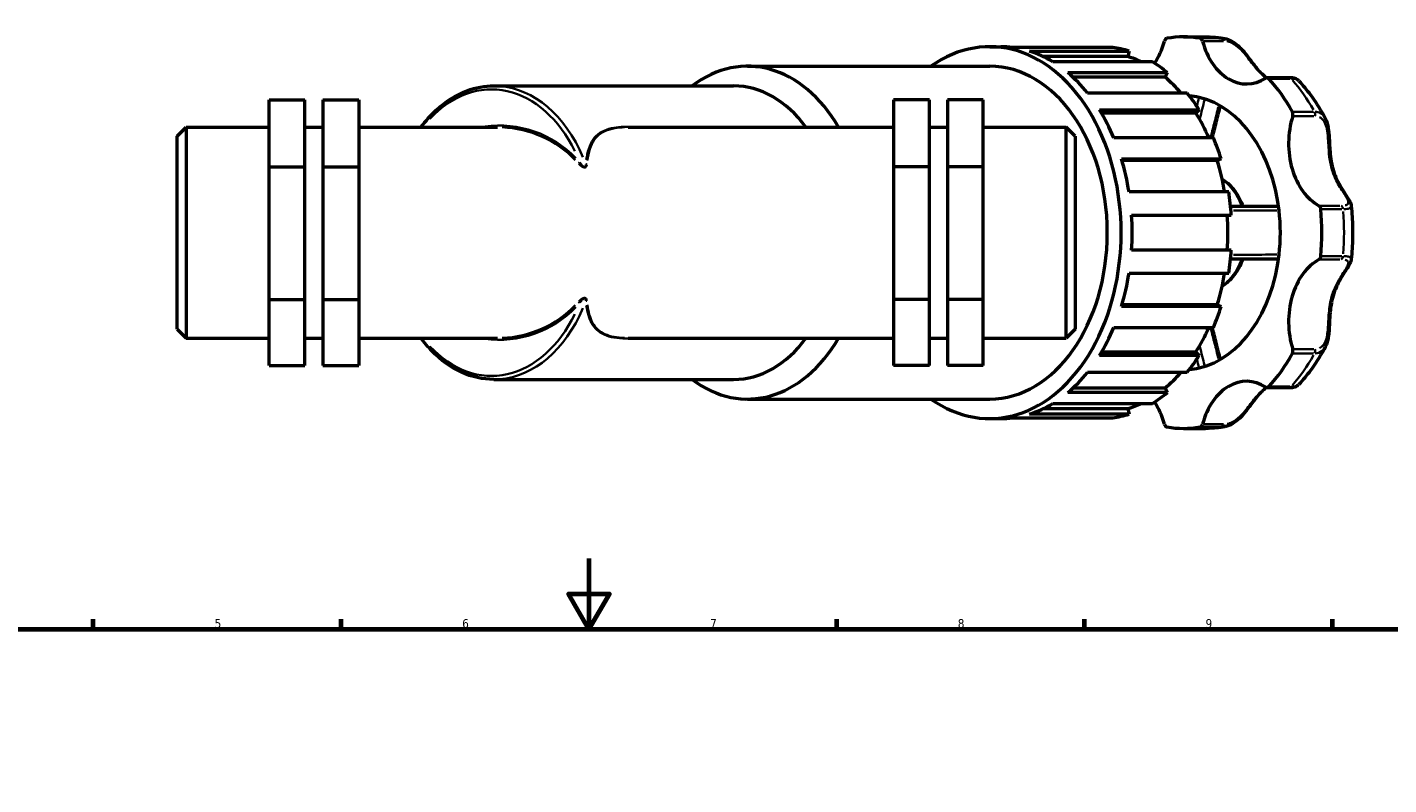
# Model space of a CAD drawing. Header units: millimetres. Extents: x 0 to 1039, y -2 to 1098.
# Tile 6 of 8: x 262 to 647, y 530 to 744. Entities that reach past the tile are written whole.
import ezdxf

# ---------------------------------------------------------------- set-up
doc = ezdxf.new("R2010")
doc.units = ezdxf.units.MM
for name, color, linetype, lineweight in [('Border (ISO)', 7, 'Continuous', 70), ('Visible (ISO)', 7, 'Continuous', 50), ('Visible Narrow (ISO)', 7, 'Continuous', 35)]:
    doc.layers.add(name, color=color, linetype=linetype, lineweight=lineweight)
doc.styles.add('Note Text (ISO)', font='tahoma.ttf')

# ---------------------------------------------------------------- blocks, each defined once
blk = doc.blocks.new('Borders Default Border')
at = {"layer": 'Border (ISO)'}
for p, q in [((280.33, 574), (280.33, 576.9)), ((350.42, 574), (350.42, 576.9)), ((490.58, 574), (490.58, 576.9)), ((560.67, 574), (560.67, 576.9)), ((630.75, 574), (630.75, 576.9))]:
    blk.add_line(p, q, dxfattribs=at)
at = {"layer": 'Border (ISO)', "flags": 128}
for points in [[(420.5, 594), (420.5, 574), (414.73, 584), (426.27, 584), (420.5, 574)], [(20, 20), (20, 574), (821, 574), (821, 20), (20, 20)]]:
    blk.add_lwpolyline(points, dxfattribs=at)
at = {"layer": 'Border (ISO)', "color": 232, "true_color": 0xca0064, "char_height": 2.5, "attachment_point": 7, "style": 'Note Text (ISO)'}
for s, insert in [('5', (314.64, 574.35)), ('6', (384.66, 574.35)), ('7', (454.77, 574.4)), ('8', (524.81, 574.34)), ('9', (594.88, 574.35))]:
    blk.add_mtext(s, dxfattribs=dict(at, insert=insert))

msp = doc.modelspace()

# ---------------------------------------------------------------- linework, layer by layer
at = {"layer": 'Visible (ISO)'}
for p, q in [((588.639, 741.525), (594.901, 741.525)), ((533.829, 738.757), (536.96, 738.757)), ((568.619, 738.526), (540.439, 738.526)), ((545.091, 737.484), (573.271, 737.484)), ((572.924, 735.977), (548.889, 735.977)), ((573.271, 737.484), (572.924, 735.977)), ((465.337, 733.222), (533.829, 733.222)), ((579.888, 734.444), (551.708, 734.444)), ((555.905, 731.42), (584.084, 731.42)), ((583.426, 730.138), (557.358, 730.138)), ((584.084, 731.42), (583.426, 730.138)), ((618.529, 729.977), (612.267, 729.977)), ((393.638, 727.687), (461.423, 727.687)), ((589.713, 725.636), (561.534, 725.636)), ((330.031, 723.702), (340.191, 723.702)), ((330.031, 704.818), (330.031, 723.702)), ((340.191, 704.818), (340.191, 723.702)), ((345.271, 723.702), (345.271, 704.818)), ((345.271, 723.702), (355.431, 723.702)), ((355.431, 723.702), (355.431, 704.818)), ((516.791, 723.702), (506.631, 723.702)), ((506.631, 723.702), (506.631, 704.818)), ((516.791, 704.818), (516.791, 723.702)), ((521.871, 723.702), (521.871, 704.818)), ((532.031, 723.702), (521.871, 723.702)), ((532.031, 704.818), (532.031, 723.702)), ((564.864, 720.927), (593.044, 720.927)), ((593.044, 720.927), (592.137, 719.995)), ((592.137, 719.995), (565.43, 719.995)), ((304.031, 713.442), (306.571, 715.982)), ((304.031, 658.908), (304.031, 713.442)), ((306.571, 715.982), (306.571, 656.368)), ((306.571, 715.982), (330.031, 715.982)), ((340.191, 715.982), (345.271, 715.982)), ((355.431, 715.982), (394.684, 715.982)), ((431.618, 715.982), (506.631, 715.982)), ((516.791, 715.982), (521.871, 715.982)), ((532.031, 715.982), (555.491, 715.982)), ((555.491, 656.368), (555.491, 715.982)), ((558.031, 713.442), (555.491, 715.982)), ((558.031, 713.442), (558.031, 658.908)), ((597.133, 712.966), (568.954, 712.966)), ((330.031, 704.818), (340.191, 704.818)), ((330.031, 667.291), (330.031, 704.818)), ((340.191, 667.291), (340.191, 704.818)), ((345.271, 704.818), (345.271, 667.291)), ((345.271, 704.818), (355.431, 704.818)), ((355.431, 704.818), (355.431, 667.291)), ((516.791, 704.818), (506.631, 704.818)), ((506.631, 704.818), (506.631, 667.291)), ((516.791, 667.291), (516.791, 704.818)), ((521.871, 704.818), (521.871, 667.291)), ((532.031, 704.818), (521.871, 704.818)), ((532.031, 667.291), (532.031, 704.818)), ((571.092, 707.031), (599.271, 707.031)), ((598.206, 706.542), (571.239, 706.542)), ((599.271, 707.031), (598.206, 706.542)), ((601.422, 697.673), (573.242, 697.673)), ((573.979, 691.095), (602.158, 691.095)), ((602.158, 681.255), (573.979, 681.255)), ((573.242, 674.676), (601.422, 674.676)), ((330.031, 667.291), (340.191, 667.291)), ((330.031, 648.647), (330.031, 667.291)), ((340.191, 648.647), (340.191, 667.291)), ((345.271, 667.291), (345.271, 648.647)), ((345.271, 667.291), (355.431, 667.291)), ((355.431, 667.291), (355.431, 648.647)), ((516.791, 667.291), (506.631, 667.291)), ((506.631, 667.291), (506.631, 648.647)), ((516.791, 648.647), (516.791, 667.291)), ((521.871, 667.291), (521.871, 648.647)), ((532.031, 667.291), (521.871, 667.291)), ((532.031, 648.647), (532.031, 667.291)), ((599.271, 665.318), (571.092, 665.318)), ((598.206, 665.807), (571.239, 665.807)), ((598.206, 665.807), (599.271, 665.318)), ((304.031, 658.908), (306.571, 656.368)), ((558.031, 658.908), (555.491, 656.368)), ((568.954, 659.383), (597.133, 659.383)), ((306.571, 656.368), (330.031, 656.368)), ((340.191, 656.368), (345.271, 656.368)), ((355.431, 656.368), (394.684, 656.368)), ((431.618, 656.368), (506.631, 656.368)), ((516.791, 656.368), (521.871, 656.368)), ((532.031, 656.368), (555.491, 656.368)), ((593.044, 651.423), (564.864, 651.423)), ((592.137, 652.354), (565.43, 652.354)), ((592.137, 652.354), (593.044, 651.423)), ((330.031, 648.647), (340.191, 648.647)), ((345.271, 648.647), (355.431, 648.647)), ((516.791, 648.647), (506.631, 648.647)), ((532.031, 648.647), (521.871, 648.647)), ((393.638, 644.662), (461.423, 644.662)), ((561.534, 646.713), (589.713, 646.713)), ((584.084, 640.929), (555.905, 640.929)), ((583.426, 642.211), (557.358, 642.211)), ((583.426, 642.211), (584.084, 640.929)), ((612.267, 642.372), (618.529, 642.372)), ((465.337, 639.127), (533.829, 639.127)), ((572.924, 636.372), (548.889, 636.372)), ((551.708, 637.905), (579.888, 637.905)), ((572.924, 636.372), (573.271, 634.865)), ((533.829, 633.592), (536.96, 633.592)), ((540.439, 633.823), (568.619, 633.823)), ((573.271, 634.865), (545.091, 634.865)), ((588.639, 630.825), (594.901, 630.825))]:
    msp.add_line(p, q, dxfattribs=at)
for centre, major_axis, start_param, end_param in [((533.829, 686.175), (0, 52.582), 2.6786379, 6.74614), ((570.825, 746.997), (0, -18.786), 0.8126333, 1.2086624), ((584.06, 739.906), (0, 1.23), 0.1199383, 1.2086624), ((588.639, 686.175), (0, 55.35), 6.163247, 6.4031236), ((593.218, 739.906), (0, 1.23), 5.0745229, 6.163247), ((606.453, 746.997), (0, -18.786), 5.0745229, 6.7064496), ((465.337, 686.175), (0, 47.047), 5.3985235, 6.7731426), ((536.96, 686.175), (0, 52.583), 6.189481, 6.2831853), ((536.96, 686.175), (0, 52.582), 5.8753217, 6.0627304), ((565.14, 686.175), (0, 52.583), 6.0627304, 6.189481), ((565.14, 686.175), (0, 51.005), 5.9541706, 6.0656373), ((533.829, 686.175), (0, 47.047), 3.1415927, 6.2831853), ((565.14, 686.175), (0, -52.582), 2.6069784, 2.7337291), ((536.96, 686.175), (0, 52.583), 5.5611625, 5.7485711), ((565.14, 686.175), (0, -51.005), 2.4554266, 2.6098854), ((612.267, 728.747), (0, 1.23), 5.6177255, 6.7064496), ((588.639, 686.175), (0, -55.35), 2.2362562, 2.4761328), ((461.423, 686.175), (0, 41.512), 5.5133491, 6.2831853), ((565.14, 686.175), (0, -52.582), 2.2928192, 2.4195698), ((588.639, 686.175), (0, 38.745), 6.1220159, 6.2212703), ((588.639, 686.175), (0, 38.745), 4.8735584, 6.1220159), ((536.96, 686.175), (0, 52.583), 5.2470032, 5.4344118), ((618.742, 719.589), (0, -1.23), 1.1475321, 2.2362562), ((565.14, 686.175), (0, -51.005), 2.1238253, 2.2957262), ((631.647, 711.368), (0, -18.786), 4.2891247, 5.9210514), ((565.14, 686.175), (0, -52.582), 1.9786599, 2.1054105), ((536.96, 686.175), (0, 52.583), 4.9328439, 5.1202526), ((565.14, 686.175), (0, -51.005), 1.7981876, 1.9815669), ((565.14, 686.175), (0, -52.582), 1.6645006, 1.7912513), ((626.633, 692.65), (0, 1.23), 4.8323273, 5.9210514), ((536.96, 686.175), (0, 52.583), 4.6186847, 4.8060933), ((565.14, 686.175), (0, -51.005), 1.474185, 1.6674076), ((588.639, 686.175), (0, -38.745), 1.409627, 1.7319657), ((588.639, 686.175), (0, -55.35), 1.450858, 1.6907347), ((588.639, 686.175), (0, -38.745), 0.1611694, 1.409627), ((565.14, 686.175), (0, -52.582), 1.3503414, 1.477092), ((631.647, 660.981), (0, 18.786), 0.3621339, 1.9940606), ((626.633, 679.699), (0, -1.23), 0.3621339, 1.450858), ((536.96, 686.175), (0, 52.583), 4.3045254, 4.491934), ((565.14, 686.175), (0, -51.005), 1.1600258, 1.3434051), ((565.14, 686.175), (0, -52.583), 1.0361821, 1.1629327), ((536.96, 686.175), (0, 52.582), 3.9903661, 4.1777748), ((565.14, 686.175), (0, -51.005), 0.8458665, 1.0177673), ((465.337, 686.175), (0, -47.047), 5.793228, 7.1678471), ((461.423, 686.175), (0, -41.512), 0, 0.7698362), ((565.14, 686.175), (0, -52.582), 0.7220229, 0.8487735), ((588.639, 686.175), (0, -55.35), 0.6654598, 0.9053365), ((618.742, 652.76), (0, -1.23), 0.9053365, 1.9940606), ((588.639, 686.175), (0, -38.745), 0.061915, 0.1611694), ((536.96, 686.175), (0, 52.582), 3.6762069, 3.8636155), ((565.14, 686.175), (0, -51.005), 0.5317072, 0.6861661), ((606.453, 625.352), (0, 18.786), 5.8599211, 7.4918477), ((565.14, 686.175), (0, -52.582), 0.4078636, 0.5346142), ((612.267, 643.602), (0, -1.23), 5.8599211, 6.9486451), ((536.96, 686.175), (0, -52.582), 0.2204549, 0.4078636), ((565.14, 686.175), (0, -51.005), 0.217548, 0.3290147), ((570.825, 625.352), (0, -18.786), 1.9329302, 2.3289594), ((536.96, 686.175), (0, -52.582), 0, 0.0937043), ((565.14, 686.175), (0, -52.583), 0.0937043, 0.2204549), ((584.06, 632.443), (0, -1.23), 5.0745229, 6.163247), ((593.218, 632.443), (0, -1.23), 0.1199383, 1.2086624), ((588.639, 686.175), (0, -55.35), 6.163247, 6.4031236)]:
    msp.add_ellipse(centre, major_axis=major_axis, ratio=0.7071068, start_param=start_param, end_param=end_param, dxfattribs=at)
for points, knots in [([(594.901, 741.525), (595.262, 741.525), (595.624, 741.518), (596.346, 741.494), (596.707, 741.475), (597.428, 741.426), (597.789, 741.395), (598.508, 741.322), (598.867, 741.279), (599.584, 741.181), (599.942, 741.126), (600.298, 741.065)], [0, 0, 0, 0, 0.02408574, 0.02408574, 0.04817149, 0.04817149, 0.07225723, 0.07225723, 0.09634298, 0.09634298, 0.12042872, 0.12042872, 0.12042872, 0.12042872]), ([(600.298, 741.065), (600.931, 740.957), (601.551, 740.729), (602.806, 740.064), (603.435, 739.604), (604.651, 738.532), (605.233, 737.911), (606.374, 736.575), (606.923, 735.859), (608.089, 734.319), (608.686, 733.517), (609.687, 732.295), (610.097, 731.829), (610.984, 730.933), (611.463, 730.514), (612.043, 730.088), (612.124, 730.03), (612.205, 729.974)], [0.0846124, 0.0846124, 0.0846124, 0.0846124, 0.2813928, 0.2813928, 0.5029147, 0.5029147, 0.7402375, 0.7402375, 1.0052969, 1.0052969, 1.3413107, 1.3413107, 1.5812786, 1.5812786, 1.8522509, 1.8522509, 1.8958767, 1.8958767, 1.8958767, 1.8958767]), ([(621.259, 729.126), (621.109, 729.289), (620.945, 729.41), (620.614, 729.603), (620.444, 729.676), (620.096, 729.795), (619.917, 729.841), (619.545, 729.911), (619.352, 729.936), (618.952, 729.969), (618.744, 729.977), (618.529, 729.977)], [3.62333527, 3.62333527, 3.62333527, 3.62333527, 3.70188103, 3.70188103, 3.7804268, 3.7804268, 3.85897257, 3.85897257, 3.93751833, 3.93751833, 4.0160641, 4.0160641, 4.0160641, 4.0160641]), ([(621.259, 729.126), (621.834, 728.501), (622.395, 727.859), (623.485, 726.538), (624.016, 725.86), (625.045, 724.472), (625.544, 723.761), (626.511, 722.309), (626.979, 721.568), (627.882, 720.057), (628.318, 719.287), (628.737, 718.504)], [0.65451507, 0.65451507, 0.65451507, 0.65451507, 0.70810877, 0.70810877, 0.76170247, 0.76170247, 0.81529617, 0.81529617, 0.86888987, 0.86888987, 0.92248357, 0.92248357, 0.92248357, 0.92248357]), ([(372.986, 715.982), (374.308, 717.778), (375.753, 719.403), (379.943, 723.274), (382.884, 725.127), (388.465, 727.211), (391.051, 727.687), (393.638, 727.687)], [5.51780191, 5.51780191, 5.51780191, 5.51780191, 5.70466665, 5.70466665, 6.02502048, 6.02502048, 6.28318531, 6.28318531, 6.28318531, 6.28318531]), ([(598.989, 722.048), (598.789, 721.259), (598.588, 720.469), (598, 718.144), (597.612, 716.609), (597.048, 714.371), (596.872, 713.669), (596.695, 712.966)], [0.40364509, 0.40364509, 0.40364509, 0.40364509, 0.65536532, 0.65536532, 1.14459745, 1.14459745, 1.36841735, 1.36841735, 1.36841735, 1.36841735]), ([(628.737, 718.504), (629.071, 717.881), (629.292, 717.195), (629.651, 715.574), (629.751, 714.621), (629.865, 713.047), (629.895, 712.429), (629.961, 711.064), (629.996, 710.32), (630.106, 708.684), (630.19, 707.798), (630.451, 706.021), (630.635, 705.132), (631.117, 703.411), (631.416, 702.578), (632.113, 700.972), (632.511, 700.199), (633.355, 698.723), (633.801, 698.021), (634.569, 696.839), (634.897, 696.345), (635.398, 695.532), (635.589, 695.203), (635.906, 694.53), (636.041, 694.186), (636.085, 693.761)], [0.4877697, 0.4877697, 0.4877697, 0.4877697, 0.712097, 0.712097, 0.9983616, 0.9983616, 1.1828916, 1.1828916, 1.4082931, 1.4082931, 1.6873333, 1.6873333, 1.9830328, 1.9830328, 2.2787323, 2.2787323, 2.5744318, 2.5744318, 2.8701313, 2.8701313, 3.1042122, 3.1042122, 3.2744884, 3.2744884, 3.4447645, 3.4447645, 3.4447645, 3.4447645]), ([(599.579, 701.319), (600.313, 700.867), (601.008, 700.319), (602.71, 698.649), (603.632, 697.387), (604.788, 695.204), (605.143, 694.396), (605.446, 693.555)], [0.41056356, 0.41056356, 0.41056356, 0.41056356, 0.60634368, 0.60634368, 0.92795207, 0.92795207, 1.10072228, 1.10072228, 1.10072228, 1.10072228]), ([(615.534, 693.555), (614.744, 693.555), (613.955, 693.555), (609.424, 693.555), (605.684, 693.555), (601.953, 693.555)], [0.7152028, 0.7152028, 0.7152028, 0.7152028, 0.9771857, 0.9771857, 2.218556, 2.218556, 2.218556, 2.218556]), ([(636.085, 693.761), (636.188, 692.755), (636.27, 691.746), (636.394, 689.724), (636.435, 688.71), (636.476, 686.682), (636.476, 685.667), (636.435, 683.639), (636.394, 682.626), (636.27, 680.603), (636.188, 679.594), (636.085, 678.588)], [1.42702002, 1.42702002, 1.42702002, 1.42702002, 1.48453054, 1.48453054, 1.54204107, 1.54204107, 1.59955159, 1.59955159, 1.65706211, 1.65706211, 1.71457263, 1.71457263, 1.71457263, 1.71457263]), ([(605.446, 678.795), (605.093, 677.814), (604.67, 676.88), (603.385, 674.593), (602.415, 673.345), (600.763, 671.841), (600.185, 671.402), (599.579, 671.03)], [2.04087038, 2.04087038, 2.04087038, 2.04087038, 2.24200108, 2.24200108, 2.56960616, 2.56960616, 2.73102909, 2.73102909, 2.73102909, 2.73102909]), ([(601.953, 678.795), (603.689, 678.795), (605.426, 678.795), (609.952, 678.795), (612.742, 678.795), (615.534, 678.795)], [1.4261727, 1.4261727, 1.4261727, 1.4261727, 2.0035221, 2.0035221, 2.9295259, 2.9295259, 2.9295259, 2.9295259]), ([(636.085, 678.588), (636.047, 678.217), (635.937, 677.909), (635.634, 677.22), (635.416, 676.845), (634.918, 676.039), (634.635, 675.61), (634.013, 674.656), (633.671, 674.126), (632.92, 672.886), (632.515, 672.163), (631.77, 670.629), (631.432, 669.816), (630.87, 668.135), (630.647, 667.265), (630.307, 665.474), (630.191, 664.551), (630.028, 662.663), (629.981, 661.698), (629.897, 659.956), (629.861, 659.183), (629.752, 657.816), (629.69, 657.22), (629.516, 656.142), (629.414, 655.656), (629.138, 654.719), (628.964, 654.267), (628.737, 653.845)], [0.571324, 0.571324, 0.571324, 0.571324, 0.7197722, 0.7197722, 0.9158908, 0.9158908, 1.1200967, 1.1200967, 1.3486103, 1.3486103, 1.633298, 1.633298, 1.9289972, 1.9289972, 2.2246965, 2.2246965, 2.5203958, 2.5203958, 2.8146123, 2.8146123, 3.0445803, 3.0445803, 3.2241492, 3.2241492, 3.376233, 3.376233, 3.5283168, 3.5283168, 3.5283168, 3.5283168]), ([(596.695, 659.383), (596.872, 658.681), (597.048, 657.978), (597.612, 655.74), (598, 654.205), (598.588, 651.88), (598.789, 651.09), (598.989, 650.301)], [1.42318692, 1.42318692, 1.42318692, 1.42318692, 1.64700672, 1.64700672, 2.13623883, 2.13623883, 2.38795903, 2.38795903, 2.38795903, 2.38795903]), ([(393.638, 644.662), (390.506, 644.662), (387.376, 645.362), (381.418, 648.085), (378.593, 650.121), (374.985, 653.831), (373.953, 655.054), (372.986, 656.368)], [3.14159265, 3.14159265, 3.14159265, 3.14159265, 3.4541561, 3.4541561, 3.77029381, 3.77029381, 3.90697605, 3.90697605, 3.90697605, 3.90697605]), ([(628.737, 653.845), (628.318, 653.062), (627.882, 652.292), (626.979, 650.781), (626.511, 650.04), (625.544, 648.588), (625.045, 647.877), (624.016, 646.489), (623.485, 645.811), (622.395, 644.491), (621.834, 643.848), (621.259, 643.224)], [2.21910908, 2.21910908, 2.21910908, 2.21910908, 2.27270278, 2.27270278, 2.32629648, 2.32629648, 2.37989018, 2.37989018, 2.43348389, 2.43348389, 2.48707759, 2.48707759, 2.48707759, 2.48707759]), ([(618.529, 642.372), (618.744, 642.372), (618.952, 642.38), (619.352, 642.413), (619.545, 642.438), (619.917, 642.508), (620.096, 642.554), (620.444, 642.673), (620.614, 642.746), (620.945, 642.939), (621.109, 643.06), (621.259, 643.224)], [0, 0, 0, 0, 0.07854321, 0.07854321, 0.15708642, 0.15708642, 0.23562962, 0.23562962, 0.31417283, 0.31417283, 0.39271604, 0.39271604, 0.39271604, 0.39271604]), ([(612.205, 642.375), (611.959, 642.205), (611.718, 642.022), (610.994, 641.426), (610.524, 640.971), (609.589, 639.947), (609.124, 639.378), (608.263, 638.267), (607.874, 637.747), (607.136, 636.771), (606.796, 636.325), (606.131, 635.493), (605.813, 635.109), (604.875, 634.052), (604.22, 633.394), (602.867, 632.329), (602.179, 631.903), (601.078, 631.464), (600.69, 631.351), (600.298, 631.284)], [2.1201921, 2.1201921, 2.1201921, 2.1201921, 2.2519281, 2.2519281, 2.5229014, 2.5229014, 2.7938748, 2.7938748, 3.0062976, 3.0062976, 3.1751011, 3.1751011, 3.3183669, 3.3183669, 3.5763215, 3.5763215, 3.8095242, 3.8095242, 3.9314502, 3.9314502, 3.9314502, 3.9314502]), ([(600.298, 631.284), (599.942, 631.223), (599.584, 631.168), (598.867, 631.07), (598.508, 631.027), (597.789, 630.954), (597.428, 630.923), (596.707, 630.874), (596.346, 630.855), (595.624, 630.831), (595.262, 630.825), (594.901, 630.825)], [3.02116393, 3.02116393, 3.02116393, 3.02116393, 3.04524968, 3.04524968, 3.06933542, 3.06933542, 3.09342117, 3.09342117, 3.11750691, 3.11750691, 3.14159265, 3.14159265, 3.14159265, 3.14159265])]:
    msp.add_open_spline(points, degree=3, knots=knots, dxfattribs=at)
at = {"layer": 'Visible Narrow (ISO)'}
for p, q in [((599.271, 741.127), (593.635, 741.127)), ((594.344, 740.342), (599.98, 740.342)), ((613.117, 729.715), (618.753, 729.715)), ((625.376, 720.349), (619.74, 720.349)), ((619.848, 719.084), (625.484, 719.084)), ((632.89, 693.8), (627.254, 693.8)), ((627.809, 692.797), (633.445, 692.797)), ((627.254, 678.549), (632.89, 678.549)), ((633.445, 679.552), (627.809, 679.552)), ((619.74, 652), (625.376, 652)), ((625.484, 653.265), (619.848, 653.265)), ((618.753, 642.634), (613.117, 642.634)), ((599.98, 632.008), (594.344, 632.008)), ((593.635, 631.222), (599.271, 631.222))]:
    msp.add_line(p, q, dxfattribs=at)
for start, end in [(44.07324, 97.45625), (262.54375, 315.92676)]:
    msp.add_arc((395.038, 686.175), 30.307, start, end, dxfattribs=at)
for centre, major_axis, ratio, start_param, end_param in [((594.901, 686.175), (0, 55.35), 0.7071068, 6.1692439, 6.2771884), ((599.48, 739.906), (0, 1.23), 0.7071068, 5.1289591, 6.1088108), ((392.931, 686.175), (0, 40.513), 0.7071068, 5.3166326, 6.9371804), ((618.529, 728.747), (0, 1.23), 0.7071068, 5.6509985, 6.2499123), ((594.901, 686.175), (0, -55.35), 0.7071068, 2.24825, 2.464139), ((393.638, 686.175), (0, 41.512), 0.7071068, 5.2523924, 6.2289331), ((625.004, 719.589), (0, 1.23), 0.7071068, 4.3435609, 5.3234126), ((394.684, 686.175), (-30.307, 0), 0.9835022, 3.901721, 4.6697222), ((417.52, 706.101), (0.377, 0.329), 0.5493712, 4.3158231, 5.2238364), ((419.909, 705.789), (0.497, -0.051), 0.6452325, 4.1342615, 4.7444333), ((594.595, 686.175), (0, -16.605), 0.7071068, 2.0648107, 2.6670967), ((632.895, 692.65), (0, 1.23), 0.7071068, 4.8867635, 5.8666152), ((594.901, 686.175), (0, -55.35), 0.7071068, 1.4628518, 1.6787408), ((594.595, 686.175), (0, -16.605), 0.7071068, 0.4744959, 1.076782), ((632.895, 679.699), (0, -1.23), 0.7071068, 0.4165701, 1.3964218), ((417.52, 666.248), (-0.377, 0.329), 0.5493712, 4.2009416, 5.1089549), ((419.909, 666.56), (0.497, 0.051), 0.6452325, 1.538752, 2.1489238), ((392.931, 686.175), (0, -40.513), 0.7071068, 5.6291902, 7.2497381), ((393.638, 686.175), (0, -41.512), 0.7071068, 0.0542523, 1.0307929), ((394.684, 686.175), (-30.307, 0), 0.9835022, 1.6134631, 2.3814643), ((594.901, 686.175), (0, -55.35), 0.7071068, 0.6774537, 0.8933427), ((625.004, 652.76), (0, -1.23), 0.7071068, 0.9597727, 1.9396244), ((618.529, 643.602), (0, -1.23), 0.7071068, 0.033273, 0.6321868), ((599.48, 632.443), (0, -1.23), 0.7071068, 0.1743745, 1.1542262), ((594.901, 686.175), (0, -55.35), 0.7071068, 0.0059969, 0.1139414)]:
    msp.add_ellipse(centre, major_axis=major_axis, ratio=ratio, start_param=start_param, end_param=end_param, dxfattribs=at)
for points in [[(600.262, 741.071), (600.045, 741.106), (599.83, 741.125), (599.619, 741.127)], [(593.004, 724.293), (592.815, 723.545), (592.626, 722.797), (592.438, 722.049)], [(593.279, 718.496), (593.716, 720.225), (594.154, 721.954), (594.593, 723.682)], [(594.593, 648.667), (594.154, 650.395), (593.716, 652.124), (593.279, 653.853)], [(592.438, 650.3), (592.626, 649.552), (592.815, 648.804), (593.004, 648.056)], [(599.619, 631.222), (599.83, 631.224), (600.045, 631.243), (600.262, 631.278)]]:
    msp.add_open_spline(points, degree=3, dxfattribs=at)
for points, knots in [([(600.99, 740.277), (601.053, 740.265), (601.118, 740.252), (601.665, 740.126), (602.158, 739.927), (603.276, 739.299), (603.895, 738.819), (605.084, 737.701), (605.651, 737.061), (606.673, 735.815), (607.134, 735.21), (608.005, 734.069), (608.417, 733.531), (609.487, 732.218), (610.145, 731.496), (611.067, 730.689), (611.284, 730.512), (611.506, 730.344)], [0.0963636, 0.0963636, 0.0963636, 0.0963636, 0.1224286, 0.1224286, 0.3183144, 0.3183144, 0.5729659, 0.5729659, 0.8385957, 0.8385957, 1.0870674, 1.0870674, 1.3281409, 1.3281409, 1.7148953, 1.7148953, 1.830908, 1.830908, 1.830908, 1.830908]), ([(619.227, 729.713), (619.689, 729.703), (620.092, 729.652), (620.77, 729.472), (621.031, 729.336), (621.203, 729.177)], [-3.99642765, -3.99642765, -3.99642765, -3.99642765, -3.82474458, -3.82474458, -3.64297171, -3.64297171, -3.64297171, -3.64297171]), ([(598.522, 721.782), (598.157, 720.342), (597.792, 718.901), (597.089, 716.117), (596.751, 714.774), (596.413, 713.43)], [0.46406884, 0.46406884, 0.46406884, 0.46406884, 0.9231898, 0.9231898, 1.35091876, 1.35091876, 1.35091876, 1.35091876]), ([(628.64, 718.676), (628.441, 719.01), (628.207, 719.303), (627.57, 719.868), (627.139, 720.099), (626.411, 720.292), (626.155, 720.331), (625.889, 720.344)], [-0.46338126, -0.46338126, -0.46338126, -0.46338126, -0.31805734, -0.31805734, -0.12232975, -0.12232975, -0.02438849, -0.02438849, -0.02438849, -0.02438849]), ([(627.108, 718.81), (627.338, 718.704), (627.551, 718.568), (628.169, 718.047), (628.503, 717.554), (629.012, 716.351), (629.182, 715.633), (629.4, 714.187), (629.461, 713.469), (629.56, 711.944), (629.594, 711.134), (629.711, 709.091), (629.81, 707.862), (630.201, 705.45), (630.496, 704.268), (631.168, 702.384), (631.484, 701.653), (632.481, 699.641), (633.248, 698.434), (634.487, 696.509), (634.983, 695.745), (635.356, 694.633), (635.261, 694.261), (634.696, 693.99), (634.559, 693.944), (634.401, 693.908)], [0.2008048, 0.2008048, 0.2008048, 0.2008048, 0.3180573, 0.3180573, 0.5725032, 0.5725032, 0.838178, 0.838178, 1.0744119, 1.0744119, 1.3328688, 1.3328688, 1.7286104, 1.7286104, 2.129302, 2.129302, 2.39839, 2.39839, 2.9025531, 2.9025531, 3.3273203, 3.3273203, 3.716157, 3.716157, 3.8152912, 3.8152912, 3.8152912, 3.8152912]), ([(433.244, 716.068), (431.219, 716.178), (429.301, 716.127), (425.545, 715.476), (423.818, 714.754), (421.291, 712.288), (420.502, 710.531), (419.923, 707.845), (419.831, 707.328), (419.753, 706.792)], [16.6504194, 16.6504194, 16.6504194, 16.6504194, 17.4767388, 17.4767388, 18.46548, 18.46548, 19.4641582, 19.4641582, 19.6899104, 19.6899104, 19.6899104, 19.6899104]), ([(420.038, 706.544), (420.119, 707.132), (420.215, 707.698), (420.789, 710.418), (421.566, 712.166), (424.075, 714.621), (425.796, 715.34), (428.706, 715.843), (429.627, 715.93), (430.588, 715.964)], [-19.7113215, -19.7113215, -19.7113215, -19.7113215, -19.4641582, -19.4641582, -18.46548, -18.46548, -17.4767388, -17.4767388, -17.0572288, -17.0572288, -17.0572288, -17.0572288]), ([(417.627, 705.653), (417.721, 705.55), (417.819, 705.449), (418.148, 705.13), (418.393, 704.912), (418.831, 704.675), (418.981, 704.611), (419.309, 704.575), (419.48, 704.625), (419.721, 704.827), (419.79, 704.97), (419.86, 705.18), (419.877, 705.251), (419.889, 705.322)], [0.01923983, 0.01923983, 0.01923983, 0.01923983, 0.06939255, 0.06939255, 0.18042062, 0.18042062, 0.23014661, 0.23014661, 0.2797711, 0.2797711, 0.33717757, 0.33717757, 0.36555675, 0.36555675, 0.36555675, 0.36555675]), ([(419.6, 705.412), (419.6, 705.341), (419.597, 705.271), (419.574, 705.064), (419.543, 704.926), (419.399, 704.743), (419.285, 704.708), (419.052, 704.775), (418.939, 704.853), (418.603, 705.136), (418.403, 705.382), (418.129, 705.74), (418.046, 705.854), (417.965, 705.968)], [-0.36555675, -0.36555675, -0.36555675, -0.36555675, -0.33717757, -0.33717757, -0.2797711, -0.2797711, -0.23014661, -0.23014661, -0.18042062, -0.18042062, -0.06939255, -0.06939255, -0.01923983, -0.01923983, -0.01923983, -0.01923983]), ([(633.99, 692.799), (634.708, 692.814), (635.265, 692.895), (635.932, 693.192), (636.079, 693.397), (636.086, 693.665)], [-3.98752946, -3.98752946, -3.98752946, -3.98752946, -3.71615698, -3.71615698, -3.47333111, -3.47333111, -3.47333111, -3.47333111]), ([(602.738, 692.427), (606.035, 692.414), (609.337, 692.405), (613.427, 692.396), (614.213, 692.395), (614.999, 692.393)], [-2.0729588, -2.0729588, -2.0729588, -2.0729588, -0.9771857, -0.9771857, -0.7164668, -0.7164668, -0.7164668, -0.7164668]), ([(614.999, 679.956), (612.21, 679.951), (609.423, 679.944), (605.337, 679.931), (604.037, 679.927), (602.738, 679.922)], [-2.9282619, -2.9282619, -2.9282619, -2.9282619, -2.0035221, -2.0035221, -1.5717698, -1.5717698, -1.5717698, -1.5717698]), ([(634.401, 678.441), (634.588, 678.398), (634.745, 678.342), (635.146, 678.123), (635.272, 677.906), (635.257, 677.321), (635.107, 676.946), (634.659, 676.117), (634.382, 675.678), (633.74, 674.678), (633.371, 674.11), (632.442, 672.586), (631.888, 671.581), (630.943, 669.433), (630.556, 668.288), (630.097, 666.305), (629.96, 665.491), (629.674, 663.118), (629.621, 661.524), (629.453, 658.646), (629.344, 657.347), (628.767, 655.223), (628.316, 654.382), (627.482, 653.737), (627.3, 653.628), (627.107, 653.539)], [0.2008048, 0.2008048, 0.2008048, 0.2008048, 0.3180558, 0.3180558, 0.5725005, 0.5725005, 0.8381755, 0.8381755, 1.0743447, 1.0743447, 1.3329046, 1.3329046, 1.7287024, 1.7287024, 2.1298354, 2.1298354, 2.3990835, 2.3990835, 2.9035695, 2.9035695, 3.328225, 3.328225, 3.7170806, 3.7170806, 3.8152914, 3.8152914, 3.8152914, 3.8152914]), ([(636.089, 678.685), (636.084, 678.934), (635.955, 679.126), (635.45, 679.385), (635.11, 679.466), (634.468, 679.532), (634.239, 679.545), (633.99, 679.55)], [-0.54275785, -0.54275785, -0.54275785, -0.54275785, -0.31805584, -0.31805584, -0.12232917, -0.12232917, -0.0285662, -0.0285662, -0.0285662, -0.0285662]), ([(419.889, 667.028), (419.876, 667.102), (419.858, 667.176), (419.773, 667.427), (419.673, 667.617), (419.278, 667.795), (419.039, 667.755), (418.58, 667.563), (418.361, 667.392), (417.966, 667.051), (417.791, 666.875), (417.627, 666.696)], [0.01923983, 0.01923983, 0.01923983, 0.01923983, 0.04910737, 0.04910737, 0.12158852, 0.12158852, 0.18620153, 0.18620153, 0.27810877, 0.27810877, 0.36555675, 0.36555675, 0.36555675, 0.36555675]), ([(417.965, 666.381), (418.106, 666.581), (418.252, 666.778), (418.574, 667.164), (418.749, 667.358), (419.094, 667.596), (419.266, 667.66), (419.521, 667.515), (419.568, 667.332), (419.597, 667.085), (419.6, 667.012), (419.6, 666.938)], [-0.36555675, -0.36555675, -0.36555675, -0.36555675, -0.27810877, -0.27810877, -0.18620153, -0.18620153, -0.12158852, -0.12158852, -0.04910737, -0.04910737, -0.01923983, -0.01923983, -0.01923983, -0.01923983]), ([(419.753, 665.557), (420.041, 663.596), (420.501, 661.899), (422.072, 659.083), (423.247, 658.027), (426.478, 656.578), (428.604, 656.266), (431.686, 656.22), (432.457, 656.238), (433.244, 656.28)], [0.1688609, 0.1688609, 0.1688609, 0.1688609, 0.9947416, 0.9947416, 1.8862387, 1.8862387, 2.8868896, 2.8868896, 3.2083576, 3.2083576, 3.2083576, 3.2083576]), ([(430.589, 656.386), (428.49, 656.461), (426.581, 656.78), (423.507, 658.158), (422.34, 659.209), (420.768, 662.047), (420.315, 663.788), (420.039, 665.806)], [-2.801541, -2.801541, -2.801541, -2.801541, -1.8862387, -1.8862387, -0.9947416, -0.9947416, -0.1474495, -0.1474495, -0.1474495, -0.1474495]), ([(596.413, 658.919), (596.749, 657.581), (597.086, 656.243), (597.789, 653.459), (598.156, 652.013), (598.522, 650.567)], [1.44068549, 1.44068549, 1.44068549, 1.44068549, 1.86676095, 1.86676095, 2.3275353, 2.3275353, 2.3275353, 2.3275353]), ([(625.889, 652.005), (626.635, 652.042), (627.297, 652.284), (628.144, 652.971), (628.413, 653.296), (628.637, 653.675)], [-3.9917072, -3.9917072, -3.9917072, -3.9917072, -3.71708057, -3.71708057, -3.55270577, -3.55270577, -3.55270577, -3.55270577]), ([(621.206, 643.171), (621.155, 643.123), (621.095, 643.077), (620.782, 642.88), (620.431, 642.763), (619.759, 642.662), (619.503, 642.642), (619.227, 642.636)], [-0.37308024, -0.37308024, -0.37308024, -0.37308024, -0.31831453, -0.31831453, -0.12242866, -0.12242866, -0.0196358, -0.0196358, -0.0196358, -0.0196358]), ([(611.507, 642.005), (610.893, 641.54), (610.316, 641.003), (608.928, 639.502), (608.137, 638.449), (606.435, 636.228), (605.52, 635.058), (603.605, 633.258), (602.647, 632.595), (601.459, 632.178), (601.222, 632.115), (600.989, 632.073)], [2.1851472, 2.1851472, 2.1851472, 2.1851472, 2.5065455, 2.5065455, 2.986891, 2.986891, 3.4430471, 3.4430471, 3.8246402, 3.8246402, 3.9197, 3.9197, 3.9197, 3.9197])]:
    msp.add_open_spline(points, degree=3, knots=knots, dxfattribs=at)

# ---------------------------------------------------------------- block references
msp.add_blockref('Borders Default Border', (0, 0))

doc.saveas('drawing.dxf')
